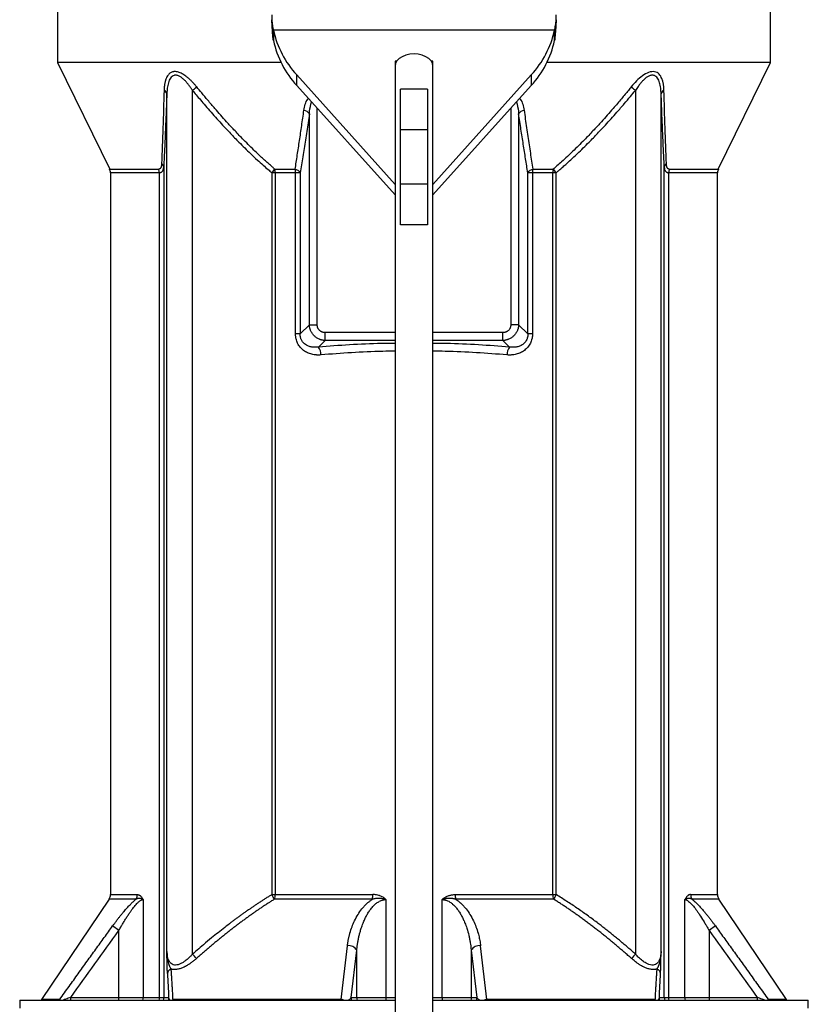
# Model space of a CAD drawing. Header units: inches. Extents: x -24.3 to 24.3, y -20.4 to 25.6.
# Tile 5 of 10: x -5.7 to 5.7, y 0.6 to 15. Entities that reach past the tile are written whole.
import ezdxf

# ---------------------------------------------------------------- set-up
doc = ezdxf.new("R2010")
doc.units = ezdxf.units.IN
doc.header["$MEASUREMENT"] = 0

msp = doc.modelspace()

# ---------------------------------------------------------------- linework, layer by layer
at = {"color": 7, "linetype": 'Continuous', "lineweight": 25}
for p, q in [((-5.177, 15.433), (-5.177, 14.331)), ((5.177, 14.331), (5.177, 15.433)), ((2.042, 14.8), (-2.042, 14.8)), ((-2.042, 14.8), (-2.042, 14.649)), ((2.042, 14.649), (2.042, 14.8)), ((-5.177, 14.331), (-4.421, 12.78)), ((-1.932, 14.331), (-5.177, 14.331)), ((-0.249, 14.352), (-0.276, 14.352)), ((-0.276, 14.352), (-0.276, -6.773)), ((0.276, 14.352), (0.249, 14.352)), ((0.276, -6.773), (0.276, 14.352)), ((5.177, 14.331), (1.932, 14.331)), ((4.421, 12.78), (5.177, 14.331)), ((-0.276, 12.558), (-1.703, 14.149)), ((-1.703, 13.997), (-1.703, 14.149)), ((1.703, 14.149), (0.276, 12.558)), ((1.703, 14.149), (1.703, 13.997)), ((-3.217, 1.377), (-3.217, 13.925)), ((-1.703, 13.997), (-0.276, 12.406)), ((-0.197, 11.974), (-0.197, 13.943)), ((0.197, 13.943), (-0.197, 13.943)), ((0.197, 13.943), (0.197, 11.974)), ((0.276, 12.406), (1.703, 13.997)), ((3.217, 13.925), (3.217, 1.377)), ((-3.59, 1.413), (-3.59, 13.874)), ((3.59, 1.413), (3.59, 13.874)), ((-1.52, 10.52), (-1.52, 13.585)), ((1.52, 13.585), (1.52, 10.52)), ((0.197, 13.352), (-0.197, 13.352)), ((-3.636, 12.809), (-3.636, 0.748)), ((-2.022, 12.78), (-1.726, 12.78)), ((1.726, 12.78), (2.022, 12.78)), ((3.636, 0.748), (3.636, 12.809)), ((-4.409, 12.729), (-4.409, 2.241)), ((-3.699, 0.748), (-3.699, 12.729)), ((-1.653, 12.729), (-2.064, 12.729)), ((-2.064, 12.729), (-2.064, 2.241)), ((-2.017, 12.729), (-2.017, 2.241)), ((-1.721, 10.386), (-1.721, 12.729)), ((-1.653, 12.729), (-1.653, 10.386)), ((1.653, 10.386), (1.653, 12.729)), ((2.064, 12.729), (1.653, 12.729)), ((1.721, 12.729), (1.721, 10.386)), ((2.017, 2.241), (2.017, 12.729)), ((2.064, 2.241), (2.064, 12.729)), ((3.699, 12.729), (3.699, 0.748)), ((4.409, 2.241), (4.409, 12.729)), ((0.197, 12.565), (-0.197, 12.565)), ((0.197, 11.974), (-0.197, 11.974)), ((-1.653, 10.386), (-1.52, 10.52)), ((-1.52, 10.52), (-1.405, 10.52)), ((1.52, 10.52), (1.405, 10.52)), ((1.653, 10.386), (1.52, 10.52)), ((-1.653, 10.386), (-1.721, 10.386)), ((-1.291, 10.292), (-1.291, 10.406)), ((1.291, 10.292), (1.291, 10.406)), ((1.721, 10.386), (1.653, 10.386)), ((-1.387, 10.196), (-1.291, 10.292)), ((1.387, 10.196), (1.291, 10.292)), ((-4.43, 2.175), (-5.413, 0.717)), ((-3.936, 2.169), (-3.936, 0.748)), ((-2.064, 2.241), (-0.599, 2.241)), ((-0.601, 2.175), (-2.026, 2.175)), ((-0.407, 2.169), (-0.407, 0.748)), ((0.407, 0.748), (0.407, 2.169)), ((0.599, 2.241), (2.064, 2.241)), ((2.026, 2.175), (0.601, 2.175)), ((3.936, 0.748), (3.936, 2.169)), ((5.413, 0.717), (4.43, 2.175)), ((-4.287, 1.718), (-4.379, 1.785)), ((-4.287, 0.709), (-4.287, 1.718)), ((4.379, 1.785), (4.287, 1.718)), ((4.287, 1.718), (4.287, 0.709)), ((-1.058, 0.717), (-0.967, 1.498)), ((-0.911, 0.748), (-0.831, 1.432)), ((-0.831, 0.748), (-0.831, 1.432)), ((0.831, 1.432), (0.911, 0.748)), ((0.831, 1.432), (0.831, 0.748)), ((1.058, 0.717), (0.967, 1.498)), ((-5.413, 0.717), (-5.413, 0.709)), ((-5.145, 0.717), (-5.413, 0.717)), ((-4.983, 0.748), (-3.564, 0.748)), ((-1.058, 0.717), (-3.505, 0.717)), ((-0.911, 0.748), (-0.276, 0.748)), ((0.276, 0.748), (0.911, 0.748)), ((3.505, 0.717), (1.058, 0.717)), ((3.564, 0.748), (4.983, 0.748)), ((5.413, 0.717), (5.145, 0.717)), ((5.413, 0.709), (5.413, 0.717)), ((-5.728, 0.709), (-5.728, 0.591)), ((-5.728, 0.709), (-0.276, 0.709)), ((0.276, 0.709), (5.728, 0.709)), ((5.728, 0.591), (5.728, 0.709))]:
    msp.add_line(p, q, dxfattribs=at)
at = {"color": 8, "linetype": 'Continuous', "lineweight": 25}
for p, q in [((-1.405, 10.52), (-1.405, 13.665)), ((1.405, 13.665), (1.405, 10.52)), ((-4.421, 12.78), (-3.709, 12.78)), ((3.709, 12.78), (4.421, 12.78)), ((-3.699, 12.729), (-4.409, 12.729)), ((4.409, 12.729), (3.699, 12.729)), ((-0.276, 10.406), (-1.291, 10.406)), ((1.291, 10.406), (0.276, 10.406)), ((-0.276, 10.292), (-1.291, 10.292)), ((1.291, 10.292), (0.276, 10.292)), ((-4.037, 2.175), (-4.43, 2.175)), ((-4.409, 2.241), (-4.019, 2.241)), ((4.019, 2.241), (4.409, 2.241)), ((4.43, 2.175), (4.037, 2.175)), ((-4.983, 0.709), (-4.983, 0.748)), ((4.983, 0.748), (4.983, 0.709))]:
    msp.add_line(p, q, dxfattribs=at)
at = {"color": 7, "linetype": 'Continuous', "lineweight": 25, "flags": 128}
for points in [[(0, 14.454), (-0.061, 14.449), (-0.12, 14.436), (-0.172, 14.415), (-0.215, 14.387), (-0.248, 14.353), (-0.269, 14.316), (-0.276, 14.276)], [(0.276, 14.276), (0.269, 14.316), (0.248, 14.353), (0.215, 14.387), (0.172, 14.415), (0.12, 14.436), (0.061, 14.449), (0, 14.454)]]:
    msp.add_lwpolyline(points, dxfattribs=at)
at = {"color": 8, "linetype": 'Continuous', "lineweight": 25, "flags": 128}
for points in [[(-3.936, 0.748), (-3.938, 0.725), (-3.942, 0.709)], [(-3.699, 0.748), (-3.701, 0.725), (-3.705, 0.709)], [(-3.636, 0.748), (-3.638, 0.725), (-3.643, 0.709)], [(-3.564, 0.748), (-3.566, 0.726), (-3.571, 0.709)], [(-0.905, 0.709), (-0.909, 0.725), (-0.911, 0.748)], [(-0.831, 0.748), (-0.829, 0.725), (-0.825, 0.709)], [(-0.407, 0.748), (-0.407, 0.725), (-0.408, 0.709)], [(0.407, 0.748), (0.407, 0.725), (0.408, 0.709)], [(0.831, 0.748), (0.829, 0.725), (0.825, 0.709)], [(0.911, 0.748), (0.909, 0.725), (0.905, 0.709)], [(3.571, 0.709), (3.566, 0.726), (3.564, 0.748)], [(3.636, 0.748), (3.638, 0.725), (3.643, 0.709)], [(3.705, 0.709), (3.701, 0.725), (3.699, 0.748)], [(3.942, 0.709), (3.938, 0.725), (3.936, 0.748)]]:
    msp.add_lwpolyline(points, dxfattribs=at)
at = {"color": 7, "linetype": 'Continuous', "lineweight": 25}
for centre, radius, start, end in [((0, 15.025), 2.067, 180, 182.0286), ((0, 15.025), 2.067, 357.9714, 360), ((-0.674, 15.098), 1.4, 192.2676, 222.6629), ((0.674, 15.098), 1.4, 317.3371, 347.7324), ((-0.674, 14.946), 1.4, 192.2676, 222.6629), ((0.674, 14.946), 1.4, 317.3371, 347.7324), ((-3.658, 13.863), 0.0692, 9.7163, 66.4428), ((-4.852, 15.905), 2.568, 309.527, 311.3084), ((4.852, 15.905), 2.568, 228.6916, 230.473), ((3.658, 13.863), 0.0692, 113.5572, 170.2837), ((-1.619, 13.519), 0.119, 33.4389, 80.1092), ((1.619, 13.519), 0.119, 99.8908, 146.5611), ((-4.528, 12.729), 0.118, 0, 25.9892), ((-3.836, 12.729), 0.137, 359.8695, 22.0429), ((-3.708, 12.801), 0.0723, 6.0564, 55.2459), ((-2.257, 12.729), 0.24, 359.8011, 12.2484), ((-2.001, 12.73), 0.28, 359.817, 10.4777), ((2.001, 12.73), 0.28, 169.5223, 180.183), ((2.257, 12.729), 0.24, 167.7516, 180.1989), ((3.708, 12.801), 0.0723, 124.7541, 173.9436), ((3.836, 12.729), 0.137, 157.9571, 180.1305), ((4.528, 12.729), 0.118, 154.0108, 180), ((-1.54, 10.084), 0.189, 359.133, 36.0643), ((1.54, 10.084), 0.189, 143.9357, 180.867), ((-4.528, 2.241), 0.118, 325.9807, 360), ((-4.145, 2.24), 0.126, 328.6628, 0.177), ((-2.244, 2.239), 0.228, 343.6123, 0.4588), ((-1.341, 2.239), 0.742, 355.0687, 0.1747), ((1.341, 2.239), 0.742, 179.8253, 184.9313), ((2.244, 2.239), 0.228, 179.5412, 196.3877), ((4.145, 2.24), 0.126, 179.823, 211.3372), ((4.528, 2.241), 0.118, 180, 214.0194), ((-0.949, 1.362), 0.137, 30.6203, 97.4479), ((0.949, 1.362), 0.137, 82.5521, 149.3797), ((-4.757, 0.026), 2.048, 38.8489, 41.2641), ((4.757, 0.026), 2.048, 138.7359, 141.1511), ((-3.498, 1.082), 0.0838, 112.9796, 172.3886), ((3.498, 1.082), 0.0838, 7.6114, 67.0204)]:
    msp.add_arc(centre, radius, start, end, dxfattribs=at)
for points, knots in [([(-2.066, 14.952), (-2.064, 14.938), (-2.063, 14.925), (-2.06, 14.897), (-2.058, 14.884), (-2.055, 14.858), (-2.052, 14.846), (-2.048, 14.822), (-2.045, 14.811), (-2.042, 14.8)], [0, 0, 0, 0, 0.25, 0.25, 0.5, 0.5, 0.75, 0.75, 1, 1, 1, 1]), ([(-2.042, 14.649), (-2.045, 14.67), (-2.048, 14.692), (-2.052, 14.74), (-2.055, 14.765), (-2.057, 14.803), (-2.058, 14.816), (-2.06, 14.843), (-2.061, 14.856), (-2.063, 14.897), (-2.064, 14.925), (-2.066, 14.952)], [0, 0, 0, 0, 0.25, 0.25, 0.5, 0.5, 0.625, 0.625, 0.75, 0.75, 1, 1, 1, 1]), ([(2.066, 14.952), (2.065, 14.925), (2.063, 14.897), (2.06, 14.843), (2.058, 14.816), (2.055, 14.778), (2.054, 14.765), (2.052, 14.74), (2.051, 14.728), (2.047, 14.692), (2.045, 14.67), (2.042, 14.649)], [0, 0, 0, 0, 0.25, 0.25, 0.5, 0.5, 0.625, 0.625, 0.75, 0.75, 1, 1, 1, 1]), ([(2.042, 14.8), (2.045, 14.811), (2.047, 14.822), (2.052, 14.846), (2.054, 14.858), (2.058, 14.884), (2.06, 14.897), (2.063, 14.924), (2.065, 14.938), (2.066, 14.952)], [0, 0, 0, 0, 0.25, 0.25, 0.5, 0.5, 0.75, 0.75, 1, 1, 1, 1]), ([(-3.157, 13.977), (-3.161, 13.981), (-3.169, 13.991), (-3.181, 14.005), (-3.193, 14.019), (-3.206, 14.033), (-3.219, 14.047), (-3.232, 14.06), (-3.245, 14.074), (-3.265, 14.093), (-3.288, 14.112), (-3.316, 14.134), (-3.341, 14.152), (-3.369, 14.168), (-3.405, 14.185), (-3.442, 14.196), (-3.475, 14.199), (-3.498, 14.196), (-3.518, 14.19), (-3.537, 14.181), (-3.56, 14.163), (-3.58, 14.138), (-3.597, 14.106), (-3.606, 14.082), (-3.612, 14.064), (-3.615, 14.052), (-3.619, 14.036), (-3.623, 14.015), (-3.626, 13.99), (-3.629, 13.96), (-3.63, 13.938), (-3.63, 13.926)], [0, 0, 0, 0, 0.020466, 0.040993, 0.061556, 0.082135, 0.102711, 0.123267, 0.143792, 0.165997, 0.215165, 0.243668, 0.286612, 0.322608, 0.358577, 0.429911, 0.473479, 0.501328, 0.537137, 0.572757, 0.612231, 0.68008, 0.733959, 0.787427, 0.800026, 0.818503, 0.842853, 0.873101, 0.909305, 0.951564, 1, 1, 1, 1]), ([(3.63, 13.926), (3.629, 13.988), (3.621, 14.046), (3.591, 14.121), (3.578, 14.144), (3.543, 14.179), (3.521, 14.192), (3.469, 14.201), (3.439, 14.197), (3.378, 14.175), (3.347, 14.157), (3.259, 14.092), (3.205, 14.036), (3.157, 13.977)], [0, 0, 0, 0, 0.25, 0.25, 0.375, 0.375, 0.5, 0.5, 0.625, 0.625, 0.75, 0.75, 1, 1, 1, 1]), ([(-3.217, 13.925), (-3.221, 13.93), (-3.227, 13.94), (-3.237, 13.954), (-3.246, 13.968), (-3.255, 13.981), (-3.265, 13.994), (-3.281, 14.016), (-3.305, 14.045), (-3.338, 14.08), (-3.374, 14.11), (-3.405, 14.13), (-3.43, 14.141), (-3.45, 14.145), (-3.468, 14.147), (-3.491, 14.143), (-3.516, 14.13), (-3.538, 14.105), (-3.556, 14.073), (-3.569, 14.037), (-3.578, 13.998), (-3.583, 13.963), (-3.587, 13.932), (-3.589, 13.904), (-3.59, 13.885), (-3.59, 13.874)], [0, 0, 0, 0, 0.022855, 0.044928, 0.066226, 0.086754, 0.106516, 0.12552, 0.19029, 0.250059, 0.316265, 0.375071, 0.406631, 0.437988, 0.469844, 0.500929, 0.560179, 0.625272, 0.684556, 0.751747, 0.81166, 0.875661, 0.914346, 0.955784, 1, 1, 1, 1]), ([(3.59, 13.874), (3.59, 13.881), (3.589, 13.893), (3.588, 13.91), (3.587, 13.927), (3.586, 13.943), (3.583, 13.967), (3.578, 13.999), (3.569, 14.037), (3.556, 14.072), (3.539, 14.104), (3.52, 14.126), (3.501, 14.138), (3.485, 14.144), (3.468, 14.147), (3.449, 14.145), (3.43, 14.141), (3.405, 14.13), (3.373, 14.11), (3.338, 14.08), (3.304, 14.044), (3.277, 14.011), (3.255, 13.981), (3.236, 13.954), (3.224, 13.935), (3.217, 13.925)], [0, 0, 0, 0, 0.026968, 0.052914, 0.077842, 0.101757, 0.124665, 0.189011, 0.249282, 0.311807, 0.374137, 0.436968, 0.469134, 0.499706, 0.530687, 0.562461, 0.593687, 0.625108, 0.683933, 0.750169, 0.810101, 0.874804, 0.913334, 0.955051, 1, 1, 1, 1]), ([(-3.217, 13.925), (-3.2, 13.904), (-3.162, 13.857), (-3.099, 13.783), (-3.027, 13.699), (-2.921, 13.576), (-2.8, 13.442), (-2.665, 13.297), (-2.53, 13.158), (-2.399, 13.029), (-2.281, 12.918), (-2.196, 12.842), (-2.125, 12.78), (-2.083, 12.744), (-2.064, 12.729)], [0, 0, 0, 0, 0.049746, 0.108028, 0.174835, 0.250157, 0.400732, 0.499925, 0.607693, 0.749642, 0.831237, 0.900175, 0.95644, 1, 1, 1, 1]), ([(-2.022, 12.78), (-2.033, 12.79), (-2.059, 12.812), (-2.099, 12.848), (-2.147, 12.891), (-2.201, 12.94), (-2.262, 12.997), (-2.361, 13.091), (-2.48, 13.21), (-2.611, 13.348), (-2.745, 13.493), (-2.871, 13.636), (-2.991, 13.776), (-3.079, 13.882), (-3.132, 13.947), (-3.157, 13.977)], [0, 0, 0, 0, 0.027258, 0.060282, 0.099066, 0.143608, 0.193906, 0.249962, 0.391499, 0.499831, 0.596096, 0.749872, 0.846792, 0.93018, 1, 1, 1, 1]), ([(3.157, 13.977), (3.143, 13.959), (3.113, 13.923), (3.065, 13.866), (3.012, 13.802), (2.954, 13.733), (2.858, 13.621), (2.745, 13.493), (2.611, 13.348), (2.48, 13.21), (2.351, 13.081), (2.234, 12.97), (2.15, 12.893), (2.081, 12.831), (2.04, 12.796), (2.022, 12.78)], [0, 0, 0, 0, 0.040254, 0.085402, 0.135436, 0.190348, 0.25013, 0.403876, 0.500163, 0.608538, 0.750027, 0.832007, 0.900998, 0.957001, 1, 1, 1, 1]), ([(2.064, 12.729), (2.076, 12.739), (2.102, 12.76), (2.144, 12.797), (2.193, 12.839), (2.248, 12.889), (2.309, 12.945), (2.409, 13.039), (2.53, 13.158), (2.665, 13.297), (2.8, 13.442), (2.929, 13.586), (3.05, 13.725), (3.14, 13.831), (3.193, 13.896), (3.217, 13.925)], [0, 0, 0, 0, 0.027627, 0.060905, 0.099825, 0.144378, 0.194557, 0.250359, 0.392307, 0.500076, 0.599269, 0.749843, 0.848381, 0.931774, 1, 1, 1, 1]), ([(-3.59, 13.874), (-3.591, 13.85), (-3.593, 13.802), (-3.596, 13.73), (-3.598, 13.66), (-3.601, 13.591), (-3.604, 13.524), (-3.607, 13.458), (-3.61, 13.394), (-3.613, 13.32), (-3.616, 13.238), (-3.62, 13.148), (-3.624, 13.06), (-3.628, 12.974), (-3.632, 12.89), (-3.635, 12.836), (-3.636, 12.809)], [0, 0, 0, 0, 0.066291, 0.131496, 0.195615, 0.258649, 0.320602, 0.381473, 0.441266, 0.499983, 0.586659, 0.671988, 0.755979, 0.838639, 0.919977, 1, 1, 1, 1]), ([(3.636, 12.809), (3.635, 12.823), (3.634, 12.853), (3.632, 12.898), (3.63, 12.943), (3.628, 12.989), (3.625, 13.036), (3.623, 13.084), (3.621, 13.132), (3.619, 13.181), (3.617, 13.23), (3.614, 13.28), (3.611, 13.356), (3.607, 13.459), (3.601, 13.592), (3.596, 13.731), (3.592, 13.826), (3.59, 13.874)], [0, 0, 0, 0, 0.043485, 0.087359, 0.131626, 0.176285, 0.221339, 0.266789, 0.312636, 0.358881, 0.405526, 0.452571, 0.500019, 0.618521, 0.741343, 0.868498, 1, 1, 1, 1]), ([(-1.726, 12.78), (-1.721, 12.814), (-1.71, 12.882), (-1.695, 12.985), (-1.679, 13.09), (-1.663, 13.196), (-1.647, 13.304), (-1.631, 13.413), (-1.615, 13.524), (-1.604, 13.599), (-1.599, 13.637)], [0, 0, 0, 0, 0.118943, 0.239613, 0.362012, 0.486142, 0.612004, 0.7396, 0.868932, 1, 1, 1, 1]), ([(1.599, 13.637), (1.605, 13.594), (1.617, 13.509), (1.636, 13.382), (1.654, 13.258), (1.673, 13.135), (1.69, 13.015), (1.708, 12.897), (1.72, 12.819), (1.726, 12.78)], [0, 0, 0, 0, 0.14965, 0.297033, 0.442149, 0.585001, 0.725592, 0.863924, 1, 1, 1, 1]), ([(-1.52, 13.585), (-1.526, 13.542), (-1.539, 13.456), (-1.559, 13.329), (-1.578, 13.205), (-1.597, 13.082), (-1.616, 12.962), (-1.635, 12.845), (-1.647, 12.767), (-1.653, 12.729)], [0, 0, 0, 0, 0.1503596, 0.2982164, 0.4435716, 0.5864262, 0.7267816, 0.8646391, 1, 1, 1, 1]), ([(1.653, 12.729), (1.648, 12.762), (1.637, 12.83), (1.621, 12.932), (1.604, 13.037), (1.588, 13.143), (1.571, 13.251), (1.554, 13.361), (1.537, 13.472), (1.525, 13.547), (1.52, 13.585)], [0, 0, 0, 0, 0.118304, 0.23852, 0.360648, 0.484689, 0.610644, 0.738513, 0.868298, 1, 1, 1, 1]), ([(-3.667, 12.86), (-3.667, 12.858), (-3.667, 12.853), (-3.668, 12.845), (-3.669, 12.838), (-3.67, 12.828), (-3.672, 12.817), (-3.676, 12.807), (-3.68, 12.799), (-3.683, 12.794), (-3.687, 12.789), (-3.692, 12.785), (-3.697, 12.783), (-3.703, 12.781), (-3.707, 12.781), (-3.709, 12.78)], [0, 0, 0, 0, 0.061874, 0.12452, 0.187691, 0.251158, 0.376234, 0.500415, 0.572203, 0.643448, 0.71426, 0.784873, 0.855661, 0.927146, 1, 1, 1, 1]), ([(-3.699, 12.729), (-3.698, 12.729), (-3.695, 12.729), (-3.689, 12.729), (-3.681, 12.731), (-3.671, 12.735), (-3.661, 12.742), (-3.653, 12.75), (-3.647, 12.762), (-3.642, 12.774), (-3.639, 12.788), (-3.637, 12.798), (-3.636, 12.805), (-3.636, 12.809)], [0, 0, 0, 0, 0.027146, 0.078409, 0.152701, 0.24886, 0.374626, 0.496935, 0.588031, 0.747888, 0.843379, 0.927339, 1, 1, 1, 1]), ([(-2.064, 12.729), (-2.057, 12.738), (-2.049, 12.747), (-2.035, 12.765), (-2.028, 12.773), (-2.022, 12.78)], [0, 0, 0, 0, 0.5, 0.5, 1, 1, 1, 1]), ([(-1.726, 12.78), (-1.717, 12.778), (-1.709, 12.774), (-1.693, 12.767), (-1.686, 12.763), (-1.673, 12.753), (-1.667, 12.749), (-1.658, 12.739), (-1.655, 12.734), (-1.653, 12.729)], [0, 0, 0, 0, 0.25, 0.25, 0.5, 0.5, 0.75, 0.75, 1, 1, 1, 1]), ([(1.653, 12.729), (1.655, 12.734), (1.658, 12.739), (1.667, 12.749), (1.673, 12.753), (1.686, 12.763), (1.693, 12.767), (1.709, 12.774), (1.717, 12.778), (1.726, 12.78)], [0, 0, 0, 0, 0.25, 0.25, 0.5, 0.5, 0.75, 0.75, 1, 1, 1, 1]), ([(2.022, 12.78), (2.028, 12.773), (2.035, 12.765), (2.049, 12.747), (2.057, 12.738), (2.064, 12.729)], [0, 0, 0, 0, 0.5, 0.5, 1, 1, 1, 1]), ([(3.636, 12.809), (3.636, 12.806), (3.637, 12.801), (3.638, 12.793), (3.639, 12.785), (3.642, 12.773), (3.647, 12.762), (3.654, 12.75), (3.661, 12.742), (3.672, 12.734), (3.683, 12.73), (3.692, 12.729), (3.697, 12.729), (3.699, 12.729)], [0, 0, 0, 0, 0.053876, 0.113787, 0.179842, 0.252102, 0.413575, 0.503106, 0.625728, 0.751229, 0.875379, 0.959199, 1, 1, 1, 1]), ([(3.709, 12.78), (3.708, 12.78), (3.706, 12.78), (3.702, 12.781), (3.698, 12.782), (3.694, 12.784), (3.688, 12.788), (3.682, 12.795), (3.677, 12.805), (3.673, 12.817), (3.67, 12.83), (3.668, 12.845), (3.667, 12.855), (3.667, 12.86)], [0, 0, 0, 0, 0.027932, 0.069868, 0.125434, 0.192118, 0.249977, 0.37425, 0.499946, 0.603489, 0.749482, 0.875897, 1, 1, 1, 1]), ([(-1.291, 10.292), (-1.295, 10.292), (-1.301, 10.292), (-1.311, 10.293), (-1.32, 10.294), (-1.33, 10.296), (-1.339, 10.298), (-1.348, 10.3), (-1.357, 10.303), (-1.366, 10.306), (-1.386, 10.314), (-1.416, 10.33), (-1.452, 10.359), (-1.481, 10.395), (-1.498, 10.427), (-1.508, 10.452), (-1.512, 10.468), (-1.516, 10.485), (-1.519, 10.502), (-1.519, 10.514), (-1.52, 10.52)], [0, 0, 0, 0, 0.027844, 0.055436, 0.082777, 0.109868, 0.136709, 0.163301, 0.189647, 0.215747, 0.241602, 0.37172, 0.500019, 0.628313, 0.758435, 0.805142, 0.852645, 0.900952, 0.950068, 1, 1, 1, 1]), ([(-1.291, 10.406), (-1.293, 10.406), (-1.298, 10.406), (-1.304, 10.406), (-1.31, 10.407), (-1.316, 10.408), (-1.322, 10.41), (-1.328, 10.411), (-1.335, 10.414), (-1.344, 10.418), (-1.357, 10.425), (-1.373, 10.438), (-1.385, 10.453), (-1.393, 10.467), (-1.398, 10.477), (-1.401, 10.487), (-1.404, 10.498), (-1.405, 10.509), (-1.405, 10.516), (-1.405, 10.52)], [0, 0, 0, 0, 0.035133, 0.070108, 0.104941, 0.139648, 0.17424, 0.208729, 0.243124, 0.288381, 0.370749, 0.499996, 0.629244, 0.697322, 0.75688, 0.817127, 0.877694, 0.938629, 1, 1, 1, 1]), ([(1.405, 10.52), (1.405, 10.518), (1.405, 10.513), (1.405, 10.507), (1.404, 10.501), (1.403, 10.495), (1.401, 10.489), (1.4, 10.483), (1.397, 10.476), (1.393, 10.467), (1.386, 10.454), (1.373, 10.438), (1.358, 10.426), (1.344, 10.418), (1.334, 10.413), (1.324, 10.41), (1.313, 10.407), (1.302, 10.406), (1.295, 10.406), (1.291, 10.406)], [0, 0, 0, 0, 0.035133, 0.070108, 0.104941, 0.139648, 0.17424, 0.208729, 0.243124, 0.288381, 0.370749, 0.499996, 0.629244, 0.697322, 0.75688, 0.817127, 0.877694, 0.938629, 1, 1, 1, 1]), ([(1.52, 10.52), (1.519, 10.516), (1.519, 10.51), (1.518, 10.5), (1.517, 10.491), (1.515, 10.481), (1.513, 10.472), (1.511, 10.463), (1.508, 10.454), (1.505, 10.445), (1.497, 10.425), (1.481, 10.395), (1.452, 10.359), (1.416, 10.33), (1.384, 10.313), (1.359, 10.303), (1.343, 10.299), (1.326, 10.295), (1.309, 10.292), (1.297, 10.292), (1.291, 10.292)], [0, 0, 0, 0, 0.027844, 0.055436, 0.082777, 0.109868, 0.136709, 0.163301, 0.189647, 0.215747, 0.241602, 0.37172, 0.500019, 0.628313, 0.758435, 0.805142, 0.852645, 0.900952, 0.950068, 1, 1, 1, 1]), ([(-1.351, 10.082), (-1.355, 10.081), (-1.365, 10.081), (-1.378, 10.08), (-1.391, 10.08), (-1.405, 10.08), (-1.425, 10.081), (-1.451, 10.084), (-1.484, 10.091), (-1.516, 10.1), (-1.557, 10.117), (-1.595, 10.139), (-1.63, 10.168), (-1.653, 10.193), (-1.674, 10.22), (-1.691, 10.25), (-1.704, 10.282), (-1.712, 10.31), (-1.717, 10.333), (-1.719, 10.351), (-1.721, 10.368), (-1.721, 10.38), (-1.721, 10.386)], [0, 0, 0, 0, 0.025359, 0.05058, 0.075687, 0.100702, 0.125649, 0.188624, 0.250617, 0.313294, 0.374903, 0.499306, 0.562276, 0.62469, 0.687766, 0.749608, 0.811649, 0.874348, 0.905705, 0.937022, 0.968415, 1, 1, 1, 1]), ([(-1.387, 10.196), (-1.391, 10.195), (-1.398, 10.194), (-1.41, 10.193), (-1.421, 10.192), (-1.432, 10.192), (-1.443, 10.192), (-1.454, 10.192), (-1.465, 10.193), (-1.479, 10.195), (-1.497, 10.198), (-1.526, 10.205), (-1.558, 10.219), (-1.588, 10.239), (-1.61, 10.26), (-1.625, 10.28), (-1.635, 10.298), (-1.642, 10.314), (-1.646, 10.327), (-1.65, 10.342), (-1.652, 10.356), (-1.653, 10.371), (-1.653, 10.381), (-1.653, 10.386)], [0, 0, 0, 0, 0.031381, 0.062801, 0.094227, 0.125627, 0.156969, 0.188224, 0.219366, 0.250371, 0.302218, 0.374316, 0.498289, 0.587796, 0.66488, 0.730266, 0.784895, 0.820172, 0.855481, 0.890977, 0.926806, 0.963105, 1, 1, 1, 1]), ([(1.721, 10.386), (1.721, 10.383), (1.721, 10.376), (1.721, 10.366), (1.72, 10.356), (1.719, 10.346), (1.717, 10.336), (1.716, 10.326), (1.712, 10.308), (1.704, 10.282), (1.691, 10.25), (1.674, 10.221), (1.653, 10.193), (1.63, 10.169), (1.595, 10.14), (1.557, 10.117), (1.516, 10.1), (1.484, 10.091), (1.451, 10.084), (1.422, 10.081), (1.396, 10.08), (1.373, 10.08), (1.358, 10.081), (1.351, 10.082)], [0, 0, 0, 0, 0.0180371, 0.0359984, 0.0539053, 0.071779, 0.0896413, 0.1075135, 0.1254174, 0.1879604, 0.2498573, 0.3115584, 0.3743729, 0.4367425, 0.49982, 0.6246938, 0.6864365, 0.7492612, 0.8113087, 0.8743648, 0.9159654, 0.9578084, 1, 1, 1, 1]), ([(1.653, 10.386), (1.653, 10.383), (1.653, 10.378), (1.653, 10.369), (1.653, 10.361), (1.652, 10.353), (1.65, 10.342), (1.646, 10.326), (1.638, 10.303), (1.622, 10.273), (1.591, 10.24), (1.547, 10.212), (1.506, 10.2), (1.471, 10.193), (1.446, 10.192), (1.421, 10.192), (1.403, 10.193), (1.392, 10.195), (1.387, 10.196)], [0, 0, 0, 0, 0.0203838, 0.0406483, 0.0608017, 0.0808525, 0.1008097, 0.142867, 0.2008296, 0.2778816, 0.3999569, 0.54686, 0.698999, 0.7486866, 0.8491199, 0.9064359, 0.956787, 1, 1, 1, 1]), ([(-4.379, 1.785), (-4.374, 1.791), (-4.364, 1.804), (-4.35, 1.823), (-4.336, 1.842), (-4.322, 1.861), (-4.308, 1.879), (-4.294, 1.897), (-4.28, 1.915), (-4.267, 1.932), (-4.253, 1.949), (-4.24, 1.965), (-4.226, 1.981), (-4.202, 2.009), (-4.169, 2.048), (-4.133, 2.086), (-4.107, 2.112), (-4.089, 2.13), (-4.071, 2.146), (-4.054, 2.161), (-4.043, 2.17), (-4.037, 2.175)], [0, 0, 0, 0, 0.044625, 0.088653, 0.132097, 0.174973, 0.217294, 0.259078, 0.300339, 0.341095, 0.381362, 0.421158, 0.460502, 0.499412, 0.629346, 0.750117, 0.80238, 0.853365, 0.903203, 0.952032, 1, 1, 1, 1]), ([(-4.287, 1.718), (-4.283, 1.726), (-4.274, 1.742), (-4.26, 1.766), (-4.247, 1.79), (-4.233, 1.813), (-4.219, 1.836), (-4.206, 1.859), (-4.192, 1.882), (-4.178, 1.904), (-4.163, 1.927), (-4.149, 1.948), (-4.135, 1.97), (-4.117, 1.995), (-4.097, 2.023), (-4.074, 2.054), (-4.05, 2.083), (-4.03, 2.106), (-4.012, 2.123), (-4.001, 2.134), (-3.987, 2.145), (-3.976, 2.154), (-3.965, 2.16), (-3.958, 2.163), (-3.95, 2.166), (-3.943, 2.168), (-3.938, 2.168), (-3.936, 2.169)], [0, 0, 0, 0, 0.0423, 0.084431, 0.126388, 0.168167, 0.209771, 0.251202, 0.292469, 0.333584, 0.374562, 0.415425, 0.456197, 0.496909, 0.559928, 0.622605, 0.685576, 0.748498, 0.78488, 0.820739, 0.841664, 0.892549, 0.911683, 0.931949, 0.953372, 0.976017, 1, 1, 1, 1]), ([(-3.936, 2.169), (-3.938, 2.17), (-3.941, 2.172), (-3.946, 2.175), (-3.952, 2.178), (-3.96, 2.181), (-3.971, 2.184), (-3.985, 2.186), (-3.999, 2.185), (-4.011, 2.184), (-4.02, 2.181), (-4.029, 2.178), (-4.035, 2.176), (-4.037, 2.175)], [0, 0, 0, 0, 0.056475, 0.116527, 0.180517, 0.248857, 0.354885, 0.498317, 0.662455, 0.748867, 0.836129, 0.919916, 1, 1, 1, 1]), ([(-4.019, 2.241), (-4.017, 2.241), (-4.014, 2.241), (-4.009, 2.24), (-4.004, 2.239), (-3.999, 2.238), (-3.994, 2.236), (-3.99, 2.233), (-3.985, 2.231), (-3.98, 2.227), (-3.973, 2.222), (-3.965, 2.214), (-3.956, 2.203), (-3.948, 2.191), (-3.942, 2.18), (-3.938, 2.173), (-3.936, 2.169)], [0, 0, 0, 0, 0.057656, 0.114571, 0.170818, 0.226475, 0.281619, 0.336333, 0.3907, 0.444804, 0.49873, 0.624964, 0.750357, 0.834748, 0.917808, 1, 1, 1, 1]), ([(-2.064, 2.241), (-2.078, 2.232), (-2.105, 2.216), (-2.146, 2.19), (-2.187, 2.165), (-2.227, 2.138), (-2.267, 2.112), (-2.307, 2.085), (-2.347, 2.059), (-2.387, 2.031), (-2.426, 2.004), (-2.466, 1.976), (-2.505, 1.948), (-2.544, 1.92), (-2.582, 1.891), (-2.621, 1.863), (-2.677, 1.82), (-2.785, 1.737), (-2.918, 1.631), (-3.051, 1.52), (-3.142, 1.442), (-3.195, 1.396), (-3.217, 1.377)], [0, 0, 0, 0, 0.033354, 0.066697, 0.100034, 0.133364, 0.16669, 0.200014, 0.233336, 0.266658, 0.299982, 0.333309, 0.366639, 0.399974, 0.433315, 0.466662, 0.500017, 0.579646, 0.749812, 0.855036, 0.938449, 1, 1, 1, 1]), ([(-2.026, 2.175), (-2.04, 2.166), (-2.068, 2.148), (-2.11, 2.121), (-2.153, 2.094), (-2.195, 2.066), (-2.238, 2.037), (-2.281, 2.008), (-2.323, 1.979), (-2.366, 1.948), (-2.409, 1.918), (-2.452, 1.886), (-2.496, 1.854), (-2.539, 1.822), (-2.583, 1.789), (-2.626, 1.756), (-2.67, 1.722), (-2.714, 1.687), (-2.758, 1.652), (-2.802, 1.616), (-2.847, 1.58), (-2.891, 1.543), (-2.936, 1.506), (-2.981, 1.468), (-3.026, 1.429), (-3.071, 1.39), (-3.116, 1.351), (-3.147, 1.324), (-3.162, 1.311)], [0, 0, 0, 0, 0.034834, 0.069925, 0.105277, 0.140896, 0.176786, 0.212951, 0.249397, 0.286126, 0.323145, 0.360455, 0.398062, 0.435969, 0.474179, 0.512697, 0.551525, 0.590667, 0.630126, 0.669905, 0.710007, 0.750435, 0.791192, 0.832281, 0.873703, 0.915462, 0.95756, 1, 1, 1, 1]), ([(-2.026, 2.175), (-2.031, 2.184), (-2.037, 2.194), (-2.05, 2.217), (-2.057, 2.229), (-2.064, 2.241)], [0, 0, 0, 0, 0.5, 0.5, 1, 1, 1, 1]), ([(-0.967, 1.498), (-0.966, 1.505), (-0.964, 1.519), (-0.961, 1.54), (-0.958, 1.561), (-0.954, 1.582), (-0.95, 1.602), (-0.946, 1.623), (-0.941, 1.643), (-0.936, 1.662), (-0.924, 1.706), (-0.902, 1.773), (-0.863, 1.864), (-0.816, 1.951), (-0.767, 2.021), (-0.723, 2.073), (-0.694, 2.103), (-0.67, 2.124), (-0.654, 2.138), (-0.637, 2.151), (-0.619, 2.163), (-0.607, 2.171), (-0.601, 2.175)], [0, 0, 0, 0, 0.02869, 0.057116, 0.085283, 0.113198, 0.140868, 0.1683, 0.195501, 0.222477, 0.249235, 0.374889, 0.497408, 0.627565, 0.748696, 0.813548, 0.874243, 0.900297, 0.92585, 0.950951, 0.97565, 1, 1, 1, 1]), ([(-0.831, 1.432), (-0.831, 1.44), (-0.829, 1.455), (-0.827, 1.478), (-0.824, 1.499), (-0.821, 1.52), (-0.816, 1.551), (-0.808, 1.594), (-0.797, 1.645), (-0.783, 1.699), (-0.765, 1.758), (-0.746, 1.812), (-0.724, 1.864), (-0.704, 1.909), (-0.677, 1.959), (-0.646, 2.008), (-0.609, 2.056), (-0.574, 2.093), (-0.544, 2.118), (-0.524, 2.132), (-0.499, 2.146), (-0.478, 2.155), (-0.46, 2.161), (-0.451, 2.163), (-0.439, 2.166), (-0.424, 2.168), (-0.413, 2.168), (-0.407, 2.169)], [0, 0, 0, 0, 0.026954, 0.0529037, 0.07786, 0.1018328, 0.1248309, 0.1870288, 0.2490141, 0.30554, 0.3731597, 0.4599511, 0.4981043, 0.5612113, 0.6238285, 0.6864087, 0.7487709, 0.8203734, 0.8469141, 0.8740794, 0.8968668, 0.93694, 0.9440485, 0.9538998, 0.9664788, 0.9818087, 1, 1, 1, 1]), ([(-0.407, 2.169), (-0.41, 2.17), (-0.416, 2.171), (-0.425, 2.174), (-0.434, 2.176), (-0.444, 2.179), (-0.458, 2.181), (-0.478, 2.184), (-0.505, 2.186), (-0.531, 2.185), (-0.552, 2.184), (-0.569, 2.181), (-0.585, 2.178), (-0.596, 2.176), (-0.601, 2.175)], [0, 0, 0, 0, 0.045318, 0.092681, 0.142257, 0.194243, 0.248855, 0.355262, 0.498313, 0.659496, 0.748871, 0.833441, 0.917259, 1, 1, 1, 1]), ([(-0.407, 2.169), (-0.409, 2.171), (-0.414, 2.175), (-0.42, 2.18), (-0.427, 2.186), (-0.436, 2.193), (-0.451, 2.203), (-0.472, 2.214), (-0.492, 2.222), (-0.517, 2.231), (-0.543, 2.237), (-0.571, 2.24), (-0.588, 2.241), (-0.596, 2.241), (-0.599, 2.241)], [0, 0, 0, 0, 0.041749, 0.08323, 0.124483, 0.164878, 0.249707, 0.375384, 0.501361, 0.565199, 0.75053, 0.885307, 0.968672, 1, 1, 1, 1]), ([(0.407, 2.169), (0.409, 2.171), (0.413, 2.175), (0.42, 2.18), (0.427, 2.186), (0.434, 2.191), (0.441, 2.196), (0.454, 2.204), (0.472, 2.214), (0.494, 2.223), (0.516, 2.23), (0.536, 2.235), (0.556, 2.238), (0.577, 2.24), (0.591, 2.241), (0.599, 2.241)], [0, 0, 0, 0, 0.040902, 0.082078, 0.123588, 0.165492, 0.207847, 0.25071, 0.376957, 0.503028, 0.599877, 0.697523, 0.79645, 0.897128, 1, 1, 1, 1]), ([(0.601, 2.175), (0.597, 2.176), (0.59, 2.178), (0.577, 2.18), (0.565, 2.182), (0.551, 2.184), (0.531, 2.185), (0.505, 2.186), (0.478, 2.184), (0.456, 2.181), (0.438, 2.177), (0.422, 2.173), (0.412, 2.17), (0.407, 2.169)], [0, 0, 0, 0, 0.061726, 0.124257, 0.187451, 0.251163, 0.338637, 0.501877, 0.6447, 0.751406, 0.840766, 0.923333, 1, 1, 1, 1]), ([(0.407, 2.169), (0.41, 2.169), (0.415, 2.168), (0.423, 2.168), (0.429, 2.167), (0.436, 2.166), (0.442, 2.165), (0.447, 2.164), (0.452, 2.163), (0.456, 2.162), (0.459, 2.161), (0.463, 2.16), (0.465, 2.159), (0.479, 2.155), (0.499, 2.146), (0.524, 2.132), (0.543, 2.119), (0.573, 2.094), (0.609, 2.057), (0.646, 2.008), (0.677, 1.959), (0.704, 1.909), (0.724, 1.865), (0.746, 1.813), (0.771, 1.743), (0.793, 1.665), (0.808, 1.594), (0.817, 1.543), (0.825, 1.49), (0.829, 1.454), (0.831, 1.432)], [0, 0, 0, 0, 0.008314, 0.016041, 0.023201, 0.029806, 0.035865, 0.041383, 0.046362, 0.050801, 0.054699, 0.058056, 0.060868, 0.063133, 0.103644, 0.126041, 0.152478, 0.176157, 0.251326, 0.313683, 0.376258, 0.438867, 0.501971, 0.537103, 0.626903, 0.751015, 0.812994, 0.875186, 0.925594, 1, 1, 1, 1]), ([(0.601, 2.175), (0.605, 2.172), (0.613, 2.168), (0.623, 2.16), (0.634, 2.153), (0.645, 2.145), (0.656, 2.136), (0.666, 2.128), (0.676, 2.119), (0.696, 2.101), (0.723, 2.073), (0.767, 2.021), (0.816, 1.951), (0.863, 1.864), (0.902, 1.773), (0.926, 1.701), (0.94, 1.646), (0.949, 1.61), (0.956, 1.573), (0.962, 1.536), (0.965, 1.511), (0.967, 1.498)], [0, 0, 0, 0, 0.01518, 0.030489, 0.045939, 0.061545, 0.077318, 0.093271, 0.109415, 0.125763, 0.186447, 0.25131, 0.372426, 0.502598, 0.625091, 0.75077, 0.799079, 0.848116, 0.897923, 0.948538, 1, 1, 1, 1]), ([(2.064, 2.241), (2.057, 2.229), (2.05, 2.217), (2.037, 2.194), (2.031, 2.184), (2.026, 2.175)], [0, 0, 0, 0, 0.5, 0.5, 1, 1, 1, 1]), ([(3.162, 1.311), (3.144, 1.327), (3.108, 1.358), (3.055, 1.405), (3.001, 1.45), (2.948, 1.495), (2.895, 1.54), (2.843, 1.583), (2.79, 1.626), (2.738, 1.668), (2.686, 1.709), (2.634, 1.749), (2.583, 1.789), (2.531, 1.828), (2.48, 1.866), (2.429, 1.903), (2.378, 1.94), (2.327, 1.976), (2.277, 2.011), (2.226, 2.045), (2.176, 2.079), (2.126, 2.112), (2.076, 2.144), (2.043, 2.164), (2.026, 2.175)], [0, 0, 0, 0, 0.050119, 0.099762, 0.148933, 0.197635, 0.245873, 0.293652, 0.340976, 0.38785, 0.434278, 0.480267, 0.525821, 0.570946, 0.615648, 0.659933, 0.703807, 0.747276, 0.790348, 0.83303, 0.875328, 0.917251, 0.958805, 1, 1, 1, 1]), ([(3.217, 1.377), (3.199, 1.393), (3.163, 1.424), (3.108, 1.472), (3.053, 1.518), (2.998, 1.565), (2.942, 1.611), (2.886, 1.656), (2.83, 1.701), (2.774, 1.746), (2.717, 1.79), (2.655, 1.838), (2.587, 1.888), (2.515, 1.941), (2.441, 1.994), (2.367, 2.045), (2.293, 2.096), (2.217, 2.145), (2.141, 2.194), (2.09, 2.225), (2.064, 2.241)], [0, 0, 0, 0, 0.050101, 0.10018, 0.150236, 0.200269, 0.250278, 0.300264, 0.350226, 0.400167, 0.450086, 0.499986, 0.56252, 0.62503, 0.687523, 0.750005, 0.812484, 0.874969, 0.937471, 1, 1, 1, 1]), ([(4.019, 2.241), (4.017, 2.241), (4.014, 2.241), (4.009, 2.24), (4.005, 2.239), (4, 2.238), (3.995, 2.236), (3.99, 2.234), (3.985, 2.231), (3.98, 2.228), (3.974, 2.222), (3.965, 2.214), (3.956, 2.203), (3.948, 2.191), (3.942, 2.181), (3.938, 2.173), (3.936, 2.169)], [0, 0, 0, 0, 0.05565, 0.111032, 0.166208, 0.221242, 0.276208, 0.331183, 0.386252, 0.441504, 0.497034, 0.622861, 0.749346, 0.832842, 0.916394, 1, 1, 1, 1]), ([(4.037, 2.175), (4.035, 2.176), (4.031, 2.177), (4.024, 2.18), (4.018, 2.182), (4.01, 2.184), (3.999, 2.185), (3.985, 2.186), (3.97, 2.184), (3.959, 2.181), (3.95, 2.177), (3.943, 2.173), (3.938, 2.17), (3.936, 2.169)], [0, 0, 0, 0, 0.0594947, 0.1212503, 0.1851879, 0.2511658, 0.3349801, 0.5018695, 0.6450554, 0.7514, 0.8413459, 0.9239099, 1, 1, 1, 1]), ([(3.936, 2.169), (3.937, 2.169), (3.939, 2.169), (3.943, 2.168), (3.947, 2.167), (3.951, 2.166), (3.955, 2.165), (3.959, 2.163), (3.964, 2.16), (3.969, 2.158), (3.973, 2.155), (3.984, 2.147), (4.002, 2.133), (4.033, 2.103), (4.073, 2.056), (4.113, 2.001), (4.159, 1.934), (4.193, 1.88), (4.226, 1.825), (4.253, 1.779), (4.275, 1.741), (4.287, 1.718)], [0, 0, 0, 0, 0.011447, 0.023096, 0.034963, 0.047063, 0.059414, 0.072032, 0.084931, 0.098126, 0.111631, 0.125459, 0.187711, 0.251662, 0.366207, 0.503106, 0.582856, 0.751187, 0.798065, 0.880709, 1, 1, 1, 1]), ([(4.037, 2.175), (4.04, 2.173), (4.046, 2.168), (4.054, 2.161), (4.063, 2.153), (4.072, 2.146), (4.08, 2.138), (4.089, 2.129), (4.098, 2.121), (4.107, 2.112), (4.117, 2.103), (4.137, 2.082), (4.169, 2.047), (4.207, 2.004), (4.24, 1.965), (4.267, 1.931), (4.295, 1.897), (4.322, 1.861), (4.351, 1.823), (4.369, 1.798), (4.379, 1.785)], [0, 0, 0, 0, 0.023971, 0.048151, 0.07256, 0.097218, 0.122141, 0.14735, 0.17286, 0.198689, 0.224853, 0.251366, 0.371984, 0.50146, 0.579581, 0.659508, 0.741383, 0.825341, 0.911507, 1, 1, 1, 1]), ([(-5.145, 0.717), (-5.1, 0.781), (-5.011, 0.906), (-4.879, 1.09), (-4.75, 1.271), (-4.623, 1.446), (-4.5, 1.617), (-4.419, 1.729), (-4.379, 1.785)], [0, 0, 0, 0, 0.177181, 0.350156, 0.518924, 0.683486, 0.843844, 1, 1, 1, 1]), ([(4.379, 1.785), (4.419, 1.729), (4.5, 1.617), (4.623, 1.446), (4.75, 1.271), (4.879, 1.09), (5.011, 0.906), (5.1, 0.781), (5.145, 0.717)], [0, 0, 0, 0, 0.156156, 0.316514, 0.481076, 0.649844, 0.822819, 1, 1, 1, 1]), ([(-3.581, 1.093), (-3.582, 1.096), (-3.582, 1.102), (-3.582, 1.112), (-3.583, 1.121), (-3.583, 1.131), (-3.584, 1.142), (-3.584, 1.153), (-3.585, 1.172), (-3.586, 1.202), (-3.587, 1.242), (-3.588, 1.284), (-3.588, 1.325), (-3.589, 1.369), (-3.59, 1.398), (-3.59, 1.413)], [0, 0, 0, 0, 0.034531, 0.069384, 0.10459, 0.140178, 0.176178, 0.212617, 0.249523, 0.370102, 0.498705, 0.618364, 0.749741, 0.863442, 1, 1, 1, 1]), ([(-3.217, 1.377), (-3.22, 1.374), (-3.226, 1.367), (-3.238, 1.354), (-3.253, 1.339), (-3.27, 1.322), (-3.295, 1.299), (-3.326, 1.274), (-3.366, 1.247), (-3.406, 1.228), (-3.445, 1.217), (-3.482, 1.216), (-3.515, 1.228), (-3.543, 1.251), (-3.563, 1.282), (-3.575, 1.314), (-3.581, 1.338), (-3.585, 1.36), (-3.587, 1.377), (-3.589, 1.397), (-3.59, 1.408), (-3.59, 1.413)], [0, 0, 0, 0, 0.017597, 0.041557, 0.071811, 0.111909, 0.143358, 0.219691, 0.285817, 0.36195, 0.428868, 0.497343, 0.570633, 0.655247, 0.742726, 0.806324, 0.87103, 0.890751, 0.935411, 0.972767, 1, 1, 1, 1]), ([(-3.59, 1.413), (-3.59, 1.408), (-3.589, 1.398), (-3.588, 1.383), (-3.587, 1.368), (-3.586, 1.355), (-3.584, 1.333), (-3.58, 1.306), (-3.574, 1.273), (-3.565, 1.241), (-3.557, 1.216), (-3.55, 1.197), (-3.544, 1.184), (-3.537, 1.171), (-3.533, 1.163), (-3.531, 1.159)], [0, 0, 0, 0, 0.054307, 0.106466, 0.156474, 0.204337, 0.250069, 0.381821, 0.500377, 0.629281, 0.750009, 0.814884, 0.878085, 0.93975, 1, 1, 1, 1]), ([(-3.162, 1.311), (-3.166, 1.307), (-3.175, 1.299), (-3.188, 1.288), (-3.201, 1.278), (-3.214, 1.267), (-3.227, 1.258), (-3.24, 1.248), (-3.252, 1.239), (-3.265, 1.231), (-3.278, 1.223), (-3.29, 1.215), (-3.303, 1.208), (-3.315, 1.201), (-3.327, 1.194), (-3.339, 1.188), (-3.356, 1.18), (-3.376, 1.172), (-3.4, 1.164), (-3.425, 1.157), (-3.448, 1.153), (-3.471, 1.151), (-3.49, 1.151), (-3.506, 1.153), (-3.519, 1.156), (-3.527, 1.158), (-3.531, 1.159)], [0, 0, 0, 0, 0.037117, 0.073576, 0.1094, 0.144613, 0.179237, 0.213301, 0.246829, 0.279851, 0.312397, 0.344496, 0.376182, 0.407487, 0.438445, 0.469093, 0.499467, 0.561751, 0.624188, 0.68686, 0.749204, 0.812087, 0.874314, 0.916551, 0.958387, 1, 1, 1, 1]), ([(3.531, 1.159), (3.529, 1.159), (3.525, 1.157), (3.519, 1.156), (3.512, 1.154), (3.506, 1.153), (3.499, 1.152), (3.488, 1.151), (3.471, 1.151), (3.448, 1.153), (3.425, 1.157), (3.4, 1.164), (3.376, 1.172), (3.349, 1.183), (3.319, 1.198), (3.287, 1.217), (3.257, 1.236), (3.231, 1.254), (3.208, 1.272), (3.185, 1.291), (3.17, 1.304), (3.162, 1.311)], [0, 0, 0, 0, 0.0207902, 0.0416155, 0.0624985, 0.0834615, 0.1045264, 0.1257149, 0.1879317, 0.2508367, 0.3131698, 0.3758632, 0.4382903, 0.5005964, 0.5808236, 0.6634906, 0.7492109, 0.8092851, 0.8710132, 0.9345404, 1, 1, 1, 1]), ([(3.59, 1.413), (3.59, 1.409), (3.589, 1.401), (3.588, 1.388), (3.587, 1.376), (3.586, 1.364), (3.584, 1.351), (3.579, 1.328), (3.571, 1.302), (3.558, 1.274), (3.543, 1.253), (3.521, 1.232), (3.492, 1.218), (3.454, 1.216), (3.414, 1.225), (3.377, 1.242), (3.345, 1.261), (3.318, 1.28), (3.294, 1.3), (3.272, 1.319), (3.252, 1.339), (3.234, 1.359), (3.222, 1.372), (3.217, 1.377)], [0, 0, 0, 0, 0.023127, 0.046171, 0.069119, 0.091957, 0.114675, 0.146112, 0.228697, 0.282505, 0.340137, 0.400974, 0.487831, 0.5499, 0.627778, 0.699802, 0.747942, 0.797794, 0.849533, 0.883122, 0.924616, 0.970646, 1, 1, 1, 1]), ([(3.531, 1.159), (3.532, 1.162), (3.535, 1.167), (3.539, 1.175), (3.543, 1.184), (3.548, 1.193), (3.551, 1.202), (3.558, 1.218), (3.565, 1.241), (3.574, 1.273), (3.58, 1.306), (3.585, 1.341), (3.588, 1.371), (3.589, 1.393), (3.59, 1.405), (3.59, 1.412), (3.59, 1.413)], [0, 0, 0, 0, 0.040054, 0.080711, 0.122004, 0.16397, 0.20665, 0.250086, 0.370758, 0.499743, 0.618222, 0.749891, 0.875084, 0.9376, 0.9819, 1, 1, 1, 1]), ([(3.581, 1.093), (3.582, 1.096), (3.582, 1.103), (3.582, 1.113), (3.583, 1.124), (3.583, 1.136), (3.584, 1.15), (3.585, 1.171), (3.586, 1.202), (3.587, 1.256), (3.588, 1.327), (3.589, 1.384), (3.59, 1.413)], [0, 0, 0, 0, 0.0353978, 0.0732296, 0.1135146, 0.1562773, 0.2015456, 0.249348, 0.3737937, 0.498509, 0.7493281, 1, 1, 1, 1]), ([(-3.531, 1.159), (-3.53, 1.139), (-3.527, 1.099), (-3.524, 1.038), (-3.52, 0.975), (-3.516, 0.912), (-3.512, 0.848), (-3.509, 0.783), (-3.506, 0.739), (-3.505, 0.717)], [0, 0, 0, 0, 0.138338, 0.278172, 0.419509, 0.562355, 0.706715, 0.852595, 1, 1, 1, 1]), ([(3.505, 0.717), (3.506, 0.739), (3.509, 0.783), (3.512, 0.848), (3.516, 0.912), (3.52, 0.975), (3.524, 1.038), (3.527, 1.099), (3.53, 1.139), (3.531, 1.159)], [0, 0, 0, 0, 0.147405, 0.293285, 0.437645, 0.580491, 0.721828, 0.861662, 1, 1, 1, 1]), ([(-1.026, 0.709), (-1.026, 0.709), (-1.031, 0.713), (-1.042, 0.716), (-1.053, 0.717), (-1.058, 0.717)], [0, 0, 0, 0, 0.045961, 0.535209, 1, 1, 1, 1]), ([(1.058, 0.717), (1.053, 0.717), (1.042, 0.716), (1.031, 0.713), (1.026, 0.709), (1.025, 0.709)], [0, 0, 0, 0, 0.4665912, 0.9511901, 1, 1, 1, 1])]:
    msp.add_open_spline(points, degree=3, knots=knots, dxfattribs=at)
for points in [[(-3.63, 13.926), (-3.642, 13.558), (-3.654, 13.199), (-3.667, 12.86)], [(3.667, 12.86), (3.654, 13.199), (3.642, 13.558), (3.63, 13.926)], [(-4.983, 0.748), (-4.752, 1.072), (-4.521, 1.396), (-4.287, 1.718)], [(4.287, 1.718), (4.521, 1.396), (4.752, 1.072), (4.983, 0.748)], [(-3.581, 1.093), (-3.576, 0.979), (-3.57, 0.864), (-3.564, 0.748)], [(3.564, 0.748), (3.57, 0.864), (3.576, 0.979), (3.581, 1.093)], [(-3.537, 0.703), (-3.553, 0.717), (-3.562, 0.733), (-3.564, 0.748)], [(3.564, 0.748), (3.562, 0.733), (3.553, 0.717), (3.537, 0.703)]]:
    msp.add_open_spline(points, degree=3, dxfattribs=at)
at = {"color": 8, "linetype": 'Continuous', "lineweight": 25}
for points, knots in [([(-1.599, 13.637), (-1.593, 13.666), (-1.582, 13.723), (-1.559, 13.782), (-1.536, 13.805), (-1.533, 13.808)], [0, 0, 0, 0, 0.472271, 0.941164, 1, 1, 1, 1]), ([(-1.52, 13.585), (-1.515, 13.633), (-1.51, 13.692), (-1.49, 13.746), (-1.487, 13.756)], [0, 0, 0, 0, 0.820737, 1, 1, 1, 1]), ([(1.487, 13.756), (1.49, 13.746), (1.51, 13.692), (1.515, 13.633), (1.52, 13.585)], [0, 0, 0, 0, 0.178194, 1, 1, 1, 1]), ([(1.533, 13.808), (1.536, 13.805), (1.559, 13.782), (1.582, 13.723), (1.593, 13.666), (1.599, 13.637)], [0, 0, 0, 0, 0.058918, 0.527106, 1, 1, 1, 1]), ([(-0.276, 10.25), (-0.341, 10.249), (-0.563, 10.247), (-0.938, 10.23), (-1.238, 10.207), (-1.387, 10.196)], [0, 0, 0, 0, 0.173209, 0.587698, 1, 1, 1, 1]), ([(1.387, 10.196), (1.238, 10.207), (0.938, 10.23), (0.563, 10.247), (0.341, 10.249), (0.276, 10.25)], [0, 0, 0, 0, 0.4123102, 0.8268073, 1, 1, 1, 1]), ([(-0.276, 10.136), (-0.335, 10.135), (-0.547, 10.133), (-0.91, 10.116), (-1.204, 10.093), (-1.351, 10.082)], [0, 0, 0, 0, 0.163066, 0.580069, 1, 1, 1, 1]), ([(1.351, 10.082), (1.204, 10.093), (0.91, 10.116), (0.547, 10.133), (0.335, 10.135), (0.276, 10.136)], [0, 0, 0, 0, 0.419929, 0.836933, 1, 1, 1, 1]), ([(-4.983, 0.748), (-5.009, 0.739), (-5.048, 0.725), (-5.083, 0.713), (-5.094, 0.709)], [0, 0, 0, 0, 0.668245, 1, 1, 1, 1]), ([(-0.955, 0.709), (-0.951, 0.711), (-0.927, 0.723), (-0.919, 0.737), (-0.911, 0.748)], [0, 0, 0, 0, 0.18428, 1, 1, 1, 1]), ([(0.955, 0.709), (0.951, 0.711), (0.927, 0.723), (0.919, 0.737), (0.911, 0.748)], [0, 0, 0, 0, 0.18428, 1, 1, 1, 1]), ([(5.094, 0.709), (5.09, 0.71), (5.079, 0.714), (5.042, 0.727), (5.009, 0.739), (4.983, 0.748)], [0, 0, 0, 0, 0.112238, 0.32373, 1, 1, 1, 1])]:
    msp.add_open_spline(points, degree=3, knots=knots, dxfattribs=at)

doc.saveas('drawing.dxf')
